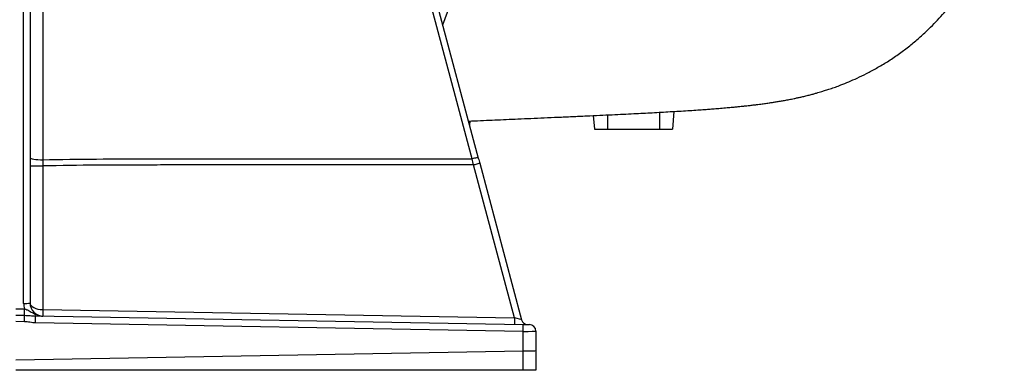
# Model space of a CAD drawing. Header units: millimetres. Extents: x 5387 to 12081, y 2394 to 14725.
# Tile 5 of 12: x 8277 to 12063, y 2394 to 3739. Entities that reach past the tile are written whole.
import ezdxf

# ---------------------------------------------------------------- set-up
doc = ezdxf.new("R2010")
doc.units = ezdxf.units.MM
doc.header["$LTSCALE"] = 5

msp = doc.modelspace()

# ---------------------------------------------------------------- linework, layer by layer
at = {"color": 7, "linetype": 'Continuous', "lineweight": 25}
for p, q in [((8292, 2650.2), (8292, 5614.9)), ((8316.6, 5616.3), (8316.6, 2651.7)), ((9494, 5247.4), (10040.4, 3208.2)), ((10482, 3371.4), (10486.6, 3319.9)), ((10792.4, 3387.3), (10786.6, 3319.9)), ((10006.2, 3335.8), (10007.5, 3350.6)), ((10486.6, 3319.9), (10536.6, 3319.9)), ((10536.6, 3319.9), (10736.6, 3319.9)), ((10736.6, 3319.9), (10786.6, 3319.9)), ((10179.3, 2595), (10022.1, 3181.7)), ((10045.8, 3188.1), (10206.7, 2587.7)), ((8316.6, 3178.1), (8365.7, 3178.1)), ((8365.7, 3178.1), (8365.7, 2626.7)), ((8261.6, 2630), (8294.9, 2629.4)), ((8365.7, 2626.7), (10179.3, 2595)), ((8261.6, 2605.2), (8294.8, 2604.6)), ((8294.7, 2579.8), (8261.6, 2580.3)), ((8337.9, 2602.2), (10212.4, 2569.5)), ((10212.4, 2543), (8337.9, 2575.7)), ((10212.4, 2569.5), (10237, 2569)), ((10212.4, 2467.7), (10212.4, 2543)), ((10261.6, 2544), (10261.6, 2469.2)), ((8261.6, 2433.7), (10212.4, 2467.7)), ((10212.4, 2393.6), (10212.4, 2467.7)), ((10261.6, 2469.2), (10261.6, 2393.6)), ((10212.4, 2393.6), (8261.6, 2393.6)), ((10261.6, 2393.6), (10212.4, 2393.6))]:
    msp.add_line(p, q, dxfattribs=at)
at = {"color": 8, "linetype": 'Continuous', "lineweight": 25}
for p, q in [((10536.6, 3374), (10536.6, 3319.9)), ((10736.6, 3384.1), (10736.6, 3319.9)), ((10007.3, 3350.6), (10006, 3336.5))]:
    msp.add_line(p, q, dxfattribs=at)
at = {"color": 7, "linetype": 'Continuous', "lineweight": 25, "flags": 128}
for points in [[(10016.7, 3205.4), (10003.9, 3253.2), (9952.6, 3444.5), (9747.6, 4209.8), (9470.3, 5244.7)], [(8365.8, 4230.8), (8365.8, 4131.9), (8365.8, 3736.3), (8365.9, 3201.8)], [(8316.6, 3209.2), (8317.5, 3207.8), (8320.3, 3206.4), (8324.8, 3205.1), (8331, 3204), (8338.4, 3203.1), (8346.9, 3202.4), (8356.2, 3202), (8365.9, 3201.8)], [(10040.4, 3208.2), (10039.8, 3208.7), (10038.4, 3209), (10036.1, 3209), (10033.2, 3208.7), (10029.6, 3208.2), (10025.6, 3207.5), (10021.2, 3206.5), (10016.7, 3205.4)], [(10045.8, 3188.1), (10045.3, 3188), (10044, 3187.6), (10041.8, 3187), (10038.9, 3186.2), (10035.3, 3185.2), (10031.2, 3184.1), (10026.7, 3182.9), (10022.1, 3181.7)], [(8294.8, 2604.6), (8294.8, 2606.3), (8294.8, 2608.5), (8294.7, 2611.2), (8294.8, 2614.4), (8294.8, 2617.8), (8294.8, 2621.5), (8294.9, 2625.4), (8294.9, 2629.4)], [(8294.7, 2579.8), (8294.7, 2583.7), (8294.8, 2587.6), (8294.8, 2591.3), (8294.9, 2594.8), (8294.9, 2597.9), (8294.9, 2600.6), (8294.8, 2602.9), (8294.8, 2604.6)]]:
    msp.add_lwpolyline(points, dxfattribs=at)
at = {"color": 7, "linetype": 'Continuous', "lineweight": 25}
for centre, radius, start, end in [((8261.6, 4394.9), 1775, 337.6538, 4.3241), ((8298, 2756.3), 106.3, 266.7368, 280.0346), ((8366.6, 2651.7), 50, 180, 269), ((8367, 2650.2), 75, 180, 196.145), ((8723.9, 2614.2), 358.4, 178.0016, 181.9984), ((7973.5, 2589), 364.6, 357.9215, 2.0785), ((10537.4, 2582.5), 358.4, 178.0016, 181.9984), ((10230.8, 2594.1), 25, 195, 269), ((9848, 2556.2), 364.6, 357.9215, 2.0785), ((10236.6, 2544), 25, 0, 89)]:
    msp.add_arc(centre, radius, start, end, dxfattribs=at)
for centre, major_axis, ratio, start_param, end_param in [((8366.6, 2651.7), (50, 0), 0.5, 3.141593, 4.694936), ((10178.8, 2595), (27.9, -7.4), 0.0034, 0.00195, 1.555887), ((10211.6, 2544.5), (50, -0.4), 0.029066, 4.730096, 6.283439), ((10211.6, 2469.2), (50, 0), 0.029093, 4.729842, 6.283185), ((10211.6, 1609), (0.9, 858.7), 0.058218, 0.000089, 0.001076)]:
    msp.add_ellipse(centre, major_axis=major_axis, ratio=ratio, start_param=start_param, end_param=end_param, dxfattribs=at)
for points, knots in [([(10002.3, 3350.4), (10006.2, 3350.5), (10025.8, 3351.4), (10059.8, 3352.8), (10104.3, 3354.8), (10148.5, 3356.7), (10194.3, 3358.7), (10243.1, 3360.8), (10294.5, 3363), (10347.8, 3365.4), (10402.1, 3367.8), (10455.8, 3370.2), (10506.9, 3372.6), (10554.1, 3374.8), (10597.5, 3376.9), (10637.5, 3378.9), (10674.6, 3380.8), (10709.9, 3382.6), (10744.4, 3384.5), (10778.7, 3386.5), (10812.8, 3388.5), (10845.8, 3390.5), (10876.4, 3392.5), (10903.5, 3394.4), (10923.2, 3395.8), (10937.6, 3396.9), (10948.1, 3397.7), (10959.4, 3398.6), (10971.6, 3399.6), (10984.3, 3400.7), (10996.6, 3401.8), (11007.5, 3402.7), (11016.6, 3403.6), (11024.3, 3404.3), (11032, 3405), (11040.8, 3405.9), (11051.9, 3407), (11065.9, 3408.5), (11081.3, 3410.2), (11096.5, 3412), (11109.6, 3413.5), (11121, 3415), (11131.2, 3416.3), (11140.6, 3417.6), (11149.5, 3418.8), (11159.6, 3420.3), (11171.8, 3422.1), (11186.2, 3424.4), (11201.8, 3426.9), (11218.2, 3429.8), (11236, 3433.1), (11252.1, 3436.4), (11267.3, 3439.6), (11281.2, 3442.7), (11296.4, 3446.2), (11312.1, 3450.1), (11326.9, 3454), (11339.8, 3457.6), (11350.9, 3460.8), (11362.6, 3464.3), (11376.5, 3468.6), (11393.9, 3474.3), (11413.3, 3481), (11436.9, 3489.7), (11465.1, 3501), (11498.2, 3515.6), (11534.2, 3533), (11573.1, 3553.9), (11613.9, 3578.3), (11654.9, 3605.7), (11694.3, 3634.9), (11731.1, 3665.3), (11764, 3695.1), (11793.3, 3724.1), (11819.2, 3751.9), (11843.5, 3780), (11866.8, 3809.2), (11890.2, 3840.9), (11914.3, 3876.6), (11937.9, 3915.4), (11960.5, 3957.1), (11981.7, 4001.2), (12002, 4049.6), (12020.7, 4102.4), (12037.2, 4159.6), (12050.5, 4221.2), (12059.7, 4278.7), (12062.1, 4315.9), (12063.1, 4330.9)], [0, 0, 0, 0, 0.003911, 0.019571, 0.034634, 0.049454, 0.065473, 0.082798, 0.101339, 0.120936, 0.141567, 0.162895, 0.183444, 0.203076, 0.221523, 0.239194, 0.256135, 0.272441, 0.28929, 0.306644, 0.324517, 0.342928, 0.360814, 0.376859, 0.391108, 0.396962, 0.403451, 0.410578, 0.418347, 0.426763, 0.435203, 0.442683, 0.44868, 0.453852, 0.458428, 0.464228, 0.471649, 0.480697, 0.492902, 0.503672, 0.51299, 0.520838, 0.527832, 0.53443, 0.540629, 0.546575, 0.555439, 0.565461, 0.575691, 0.585995, 0.596766, 0.608094, 0.615116, 0.622483, 0.630213, 0.638237, 0.645478, 0.651594, 0.656579, 0.660627, 0.666464, 0.673368, 0.681265, 0.689216, 0.699646, 0.710661, 0.722546, 0.735357, 0.749138, 0.763394, 0.777231, 0.790639, 0.803625, 0.814429, 0.82494, 0.835166, 0.845125, 0.855677, 0.867473, 0.880515, 0.892949, 0.906338, 0.920683, 0.935985, 0.952245, 0.969464, 0.987646, 1, 1, 1, 1]), ([(10022.1, 3181.7), (9746, 3181.7), (9400.9, 3181.7), (9021.3, 3181.7), (8917.8, 3181.7), (8848.8, 3181.7), (8814.3, 3181.7), (8641.7, 3181.6), (8503.7, 3181.1), (8365.7, 3178.1)], [0, 0, 0, 0, 0.5, 0.625, 0.6875, 0.6875, 0.75, 0.75, 1, 1, 1, 1]), ([(8365.9, 3201.8), (8503.4, 3204.8), (8641, 3205.3), (8812.9, 3205.4), (8847.3, 3205.4), (8916.1, 3205.4), (9019.3, 3205.4), (9397.6, 3205.4), (9741.6, 3205.4), (10016.7, 3205.4)], [0, 0, 0, 0, 0.25, 0.25, 0.3125, 0.3125, 0.375, 0.5, 1, 1, 1, 1]), ([(8294.9, 2629.4), (8298.3, 2628.5), (8301.4, 2627.4), (8306, 2625.5), (8307.5, 2624.8), (8310.4, 2623.4), (8311.8, 2622.7), (8316, 2620.4), (8318.6, 2618.9), (8324, 2615.7), (8326.6, 2614), (8332.1, 2611), (8334.9, 2609.6), (8340.6, 2607), (8343.5, 2605.8), (8349.6, 2603.9), (8352.8, 2603.1), (8357.6, 2602.3), (8359.2, 2602.1), (8361.6, 2601.9), (8362.8, 2601.8), (8364.1, 2601.7), (8364.9, 2601.7), (8365.3, 2601.7), (8365.7, 2601.7)], [0, 0, 0, 0, 0.125, 0.125, 0.1875, 0.1875, 0.25, 0.25, 0.375, 0.375, 0.5, 0.5, 0.625, 0.625, 0.75, 0.75, 0.875, 0.875, 0.9375, 0.9375, 0.96875, 0.984375, 0.984375, 1, 1, 1, 1]), ([(8337.9, 2575.7), (8334.3, 2575.8), (8330.7, 2576), (8323.5, 2576.7), (8319.9, 2577.2), (8312.7, 2578.2), (8309.1, 2578.7), (8301.9, 2579.4), (8298.3, 2579.7), (8294.7, 2579.8)], [0, 0, 0, 0, 0.25, 0.25, 0.5, 0.5, 0.75, 0.75, 1, 1, 1, 1]), ([(8294.8, 2604.6), (8298.6, 2604.5), (8302.3, 2604.4), (8309.5, 2604), (8313.1, 2603.7), (8320.3, 2603.2), (8323.8, 2602.9), (8330.9, 2602.4), (8334.4, 2602.2), (8337.9, 2602.2)], [0, 0, 0, 0, 0.25, 0.25, 0.5, 0.5, 0.75, 0.75, 1, 1, 1, 1])]:
    msp.add_open_spline(points, degree=3, knots=knots, dxfattribs=at)
for points in [[(8365.9, 3201.8), (8365.8, 3193.9), (8365.7, 3186), (8365.7, 3178.1)], [(10022.1, 3181.7), (10020.3, 3189.6), (10018.5, 3197.5), (10016.7, 3205.4)], [(10040.4, 3208.2), (10042.2, 3201.5), (10044, 3194.8), (10045.8, 3188.1)]]:
    msp.add_open_spline(points, degree=3, dxfattribs=at)

doc.saveas('drawing.dxf')
